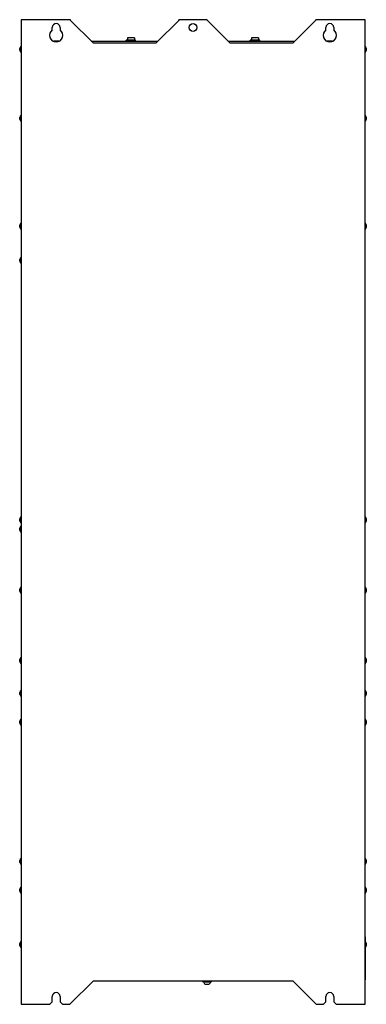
# Model space of a CAD drawing. Header units: millimetres. Extents: x 302 to 745, y 97 to 1357.
import ezdxf

# ---------------------------------------------------------------- set-up
doc = ezdxf.new("R2010")
doc.units = ezdxf.units.MM
doc.header["$LTSCALE"] = 95.181466
doc.layers.get('0').update_dxf_attribs({"linetype": 'CONTINUOUS'})

msp = doc.modelspace()

# ---------------------------------------------------------------- linework, layer by layer
at = {"color": 7, "linetype": 'Continuous'}
for p, q in [((303.4, 1357.4), (303.4, 97.4)), ((366.5, 1357.4), (303.4, 1357.4)), ((365.9, 1357.4), (395.9, 1327.4)), ((366.5, 1356.8), (366.5, 1357.4)), ((475.9, 1327.4), (505.9, 1357.4)), ((505.3, 1356.8), (505.3, 1357.4)), ((541.5, 1357.4), (505.3, 1357.4)), ((540.9, 1357.4), (570.9, 1327.4)), ((541.5, 1356.8), (541.5, 1357.4)), ((650.9, 1327.4), (680.9, 1357.4)), ((680.3, 1356.8), (680.3, 1357.4)), ((743.4, 1357.4), (680.3, 1357.4)), ((743.4, 97.4), (743.4, 1357.4)), ((343.4, 1344.3), (343.4, 1347.4)), ((353.4, 1347.4), (353.4, 1344.3)), ((693.4, 1344.3), (693.4, 1347.4)), ((703.4, 1347.4), (703.4, 1344.3)), ((303, 1323.2), (303, 1315.6)), ((303.4, 1323.2), (303, 1323.2)), ((351.7, 1330.1), (345.1, 1330.1)), ((393.2, 1330.1), (478.6, 1330.1)), ((475.9, 1327.4), (395.9, 1327.4)), ((438, 1330.1), (438, 1331.3)), ((450, 1331.3), (438, 1331.3)), ((439.5, 1334.1), (439.5, 1331.3)), ((448.4, 1334.1), (439.5, 1334.1)), ((448.4, 1334.1), (448.4, 1331.3)), ((450, 1330.1), (450, 1331.3)), ((568.2, 1330.1), (653.6, 1330.1)), ((650.9, 1327.4), (570.9, 1327.4)), ((596.7, 1330.1), (596.7, 1331.3)), ((608.7, 1331.3), (596.7, 1331.3)), ((598.3, 1334.1), (598.3, 1331.3)), ((607.2, 1334.1), (598.3, 1334.1)), ((607.2, 1334.1), (607.2, 1331.3)), ((608.7, 1330.1), (608.7, 1331.3)), ((701.7, 1330.1), (695.1, 1330.1)), ((743.8, 1323.2), (743.4, 1323.2)), ((743.8, 1315.6), (743.8, 1323.2)), ((301.7, 1318.2), (301.7, 1320.6)), ((303.4, 1315.6), (303, 1315.6)), ((743.8, 1315.6), (743.4, 1315.6)), ((745, 1320.6), (745, 1318.2)), ((303, 1235), (303, 1227.4)), ((303.4, 1235), (303, 1235)), ((743.8, 1235), (743.4, 1235)), ((743.8, 1227.4), (743.8, 1235)), ((301.7, 1230), (301.7, 1232.4)), ((303.4, 1227.4), (303, 1227.4)), ((743.8, 1227.4), (743.4, 1227.4)), ((745, 1232.4), (745, 1230)), ((303, 1097), (303, 1089.4)), ((303.4, 1097), (303, 1097)), ((743.8, 1097), (743.4, 1097)), ((743.8, 1089.4), (743.8, 1097)), ((301.7, 1092), (301.7, 1094.4)), ((303.4, 1089.4), (303, 1089.4)), ((743.8, 1089.4), (743.4, 1089.4)), ((745, 1094.4), (745, 1092)), ((301.7, 1048.2), (301.7, 1050.6)), ((303, 1053.2), (303, 1045.6)), ((303.4, 1053.2), (303, 1053.2)), ((303.4, 1045.6), (303, 1045.6)), ((301.7, 716.3), (301.7, 718.6)), ((303, 721.2), (303, 713.7)), ((303.4, 721.2), (303, 721.2)), ((743.8, 721.2), (743.4, 721.2)), ((743.8, 713.7), (743.8, 721.2)), ((745, 718.6), (745, 716.3)), ((301.7, 704.2), (301.7, 706.6)), ((303.4, 713.7), (303, 713.7)), ((303, 709.2), (303, 701.6)), ((303.4, 709.2), (303, 709.2)), ((743.8, 713.7), (743.4, 713.7)), ((303.4, 701.6), (303, 701.6)), ((303, 631.2), (303, 623.7)), ((303.4, 631.2), (303, 631.2)), ((743.8, 631.2), (743.4, 631.2)), ((743.8, 623.7), (743.8, 631.2)), ((301.7, 626.3), (301.7, 628.6)), ((303.4, 623.7), (303, 623.7)), ((743.8, 623.7), (743.4, 623.7)), ((745, 628.6), (745, 626.3)), ((301.7, 536.3), (301.7, 538.6)), ((303, 541.2), (303, 533.7)), ((303.4, 541.2), (303, 541.2)), ((303.4, 533.7), (303, 533.7)), ((743.8, 541.2), (743.4, 541.2)), ((743.8, 533.7), (743.4, 533.7)), ((743.8, 533.7), (743.8, 541.2)), ((745, 538.6), (745, 536.3)), ((301.7, 494.2), (301.7, 496.6)), ((303, 499.2), (303, 491.6)), ((303.4, 499.2), (303, 499.2)), ((303.4, 491.6), (303, 491.6)), ((743.8, 499.2), (743.4, 499.2)), ((743.8, 491.6), (743.4, 491.6)), ((743.8, 491.6), (743.8, 499.2)), ((745, 496.6), (745, 494.2)), ((301.7, 457.2), (301.7, 459.6)), ((303.4, 462.2), (303, 462.2)), ((303, 462.2), (303, 454.6)), ((303.4, 454.6), (303, 454.6)), ((743.8, 462.2), (743.4, 462.2)), ((743.8, 454.6), (743.4, 454.6)), ((743.8, 454.6), (743.8, 462.2)), ((745, 459.6), (745, 457.2)), ((301.7, 279.2), (301.7, 281.6)), ((303.4, 284.2), (303, 284.2)), ((303, 284.2), (303, 276.6)), ((743.8, 284.2), (743.4, 284.2)), ((743.8, 276.6), (743.8, 284.2)), ((745, 281.6), (745, 279.2)), ((303.4, 276.6), (303, 276.6)), ((743.8, 276.6), (743.4, 276.6)), ((301.7, 242.2), (301.7, 244.6)), ((303.4, 247.2), (303, 247.2)), ((303, 247.2), (303, 239.6)), ((303.4, 239.6), (303, 239.6)), ((743.8, 247.2), (743.4, 247.2)), ((743.8, 239.6), (743.4, 239.6)), ((743.8, 239.6), (743.8, 247.2)), ((745, 244.6), (745, 242.2)), ((303.4, 177.7), (303, 177.7)), ((303, 177.7), (303, 170.1)), ((743.8, 183.9), (743.4, 183.9)), ((743.8, 128.9), (743.8, 183.9)), ((301.7, 172.7), (301.7, 175.1)), ((303.4, 170.1), (303, 170.1)), ((745, 175.1), (745, 172.7)), ((395.9, 127.4), (365.9, 97.4)), ((395.9, 127.4), (650.9, 127.4)), ((535.4, 127.4), (535.4, 126.4)), ((535.4, 126.4), (547.4, 126.4)), ((536.9, 126.2), (535.4, 126.4)), ((536.9, 126.2), (545.9, 126.2)), ((545.9, 126.2), (547.4, 126.4)), ((547.4, 127.4), (547.4, 126.4)), ((680.9, 97.4), (650.9, 127.4)), ((743.4, 128.9), (743.8, 128.9)), ((539.1, 123.2), (543.6, 123.2)), ((343.4, 100.4), (343.4, 107.4)), ((353.4, 107.4), (353.4, 100.4)), ((693.4, 100.4), (693.4, 107.4)), ((703.4, 107.4), (703.4, 100.4)), ((303.4, 97.4), (340.4, 97.4)), ((343.4, 100.4), (340.4, 97.4)), ((356.4, 97.4), (353.4, 100.4)), ((356.4, 97.4), (365.9, 97.4)), ((680.9, 97.4), (690.4, 97.4)), ((693.4, 100.4), (690.4, 97.4)), ((706.4, 97.4), (703.4, 100.4)), ((706.4, 97.4), (743.4, 97.4))]:
    msp.add_line(p, q, dxfattribs=at)
msp.add_circle((523.4, 1347.4), 5, dxfattribs=at)
for centre, radius, start, end in [((348.4, 1347.4), 5, 0, 180), ((698.4, 1347.4), 5, 0, 180), ((348.4, 1337.4), 8.5, 126.0319, 53.9681), ((698.4, 1337.4), 8.5, 126.0319, 53.9681), ((307.4, 1319.4), 5.79, 139.4882, 168.35), ((739.4, 1319.4), 5.79, 11.65, 40.5118), ((307.4, 1319.4), 5.79, 191.65, 220.5118), ((739.4, 1319.4), 5.79, 319.4882, 348.35), ((307.4, 1231.2), 5.79, 139.4882, 168.35), ((739.4, 1231.2), 5.79, 11.65, 40.5118), ((307.4, 1231.2), 5.79, 191.65, 220.5118), ((739.4, 1231.2), 5.79, 319.4882, 348.35), ((307.4, 1093.2), 5.79, 139.4882, 168.35), ((739.4, 1093.2), 5.79, 11.65, 40.5118), ((307.4, 1093.2), 5.79, 191.65, 220.5118), ((739.4, 1093.2), 5.79, 319.4882, 348.35), ((307.4, 1049.4), 5.79, 139.4882, 168.35), ((307.4, 1049.4), 5.79, 191.65, 220.5118), ((307.4, 717.4), 5.79, 139.4882, 168.35), ((739.4, 717.4), 5.79, 11.65, 40.5118), ((307.4, 717.4), 5.79, 191.65, 220.5118), ((307.4, 705.4), 5.79, 139.4882, 168.35), ((739.4, 717.4), 5.79, 319.4882, 348.35), ((307.4, 705.4), 5.79, 191.65, 220.5118), ((307.4, 627.4), 5.79, 139.4882, 168.35), ((739.4, 627.4), 5.79, 11.65, 40.5118), ((307.4, 627.4), 5.79, 191.65, 220.5118), ((739.4, 627.4), 5.79, 319.4882, 348.35), ((307.4, 537.4), 5.79, 139.4882, 168.35), ((307.4, 537.4), 5.79, 191.65, 220.5118), ((739.4, 537.4), 5.79, 11.65, 40.5118), ((739.4, 537.4), 5.79, 319.4882, 348.35), ((307.4, 495.4), 5.79, 139.4882, 168.35), ((307.4, 495.4), 5.79, 191.65, 220.5118), ((739.4, 495.4), 5.79, 11.65, 40.5118), ((739.4, 495.4), 5.79, 319.4882, 348.35), ((307.4, 458.4), 5.79, 139.4882, 168.35), ((307.4, 458.4), 5.79, 191.65, 220.5118), ((739.4, 458.4), 5.79, 11.65, 40.5118), ((739.4, 458.4), 5.79, 319.4882, 348.35), ((307.4, 280.4), 5.79, 139.4882, 168.35), ((307.4, 280.4), 5.79, 191.65, 220.5118), ((739.4, 280.4), 5.79, 11.65, 40.5118), ((739.4, 280.4), 5.79, 319.4882, 348.35), ((307.4, 243.4), 5.79, 139.4882, 168.35), ((307.4, 243.4), 5.79, 191.65, 220.5118), ((739.4, 243.4), 5.79, 11.65, 40.5118), ((739.4, 243.4), 5.79, 319.4882, 348.35), ((307.4, 173.9), 5.79, 139.4882, 168.35), ((739.4, 173.9), 5.79, 11.65, 40.5118), ((307.4, 173.9), 5.79, 191.65, 220.5118), ((739.4, 173.9), 5.79, 319.4882, 348.35), ((540.4, 126.5), 3.57, 184.5736, 248.496), ((542.3, 126.5), 3.57, 291.504, 355.4264), ((348.4, 107.4), 5, 0, 180), ((698.4, 107.4), 5, 0, 180)]:
    msp.add_arc(centre, radius, start, end, dxfattribs=at)

doc.saveas('drawing.dxf')
